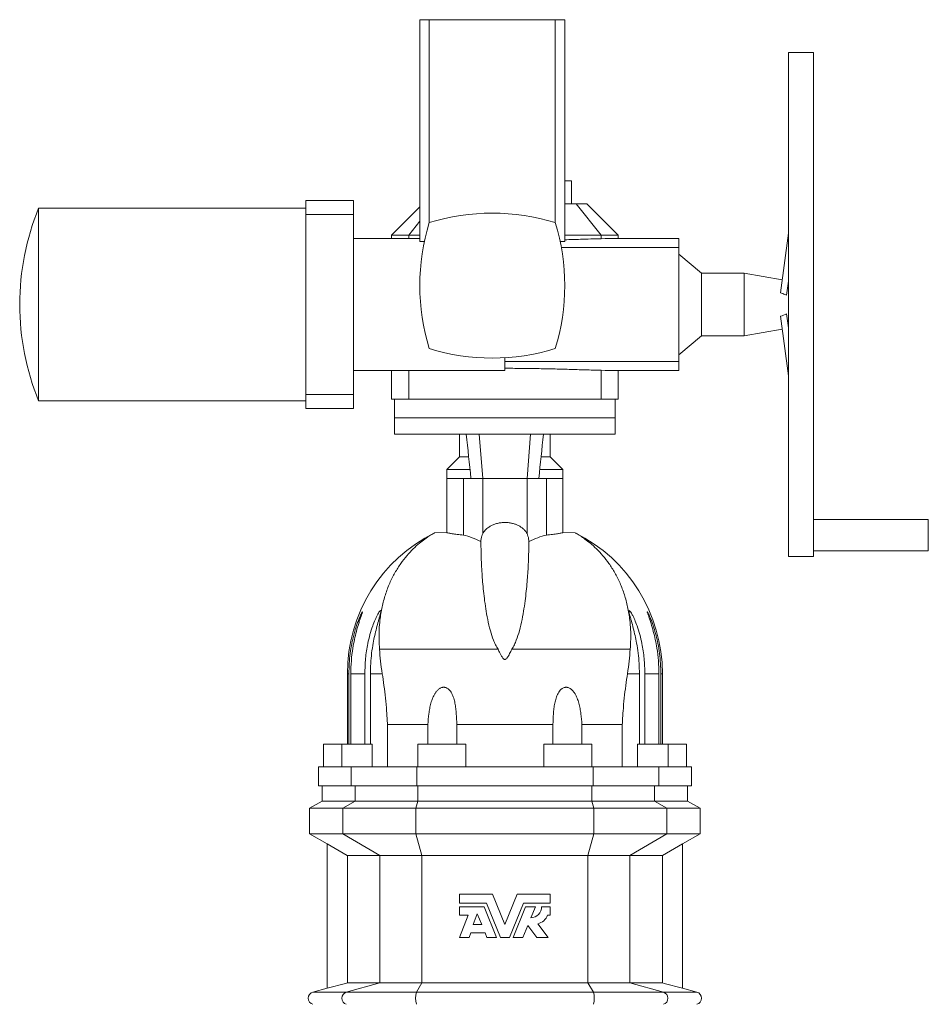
# Model space of a CAD drawing. Header units: millimetres. Extents: x -793 to 770, y -102 to 2161.
# Tile 3 of 4: x -793 to -72, y 1380 to 2161. Entities that reach past the tile are written whole.
import ezdxf

# ---------------------------------------------------------------- set-up
doc = ezdxf.new("R2010")
doc.units = ezdxf.units.MM

msp = doc.modelspace()

# ---------------------------------------------------------------- linework, layer by layer
at = {"color": 7, "linetype": 'Continuous', "lineweight": 15}
for p, q in [((-475.11, 2161.48), (-475.11, 1985.48)), ((-467.6, 2161.48), (-475.11, 2161.48)), ((-367.61, 2161.48), (-467.6, 2161.48)), ((-467.6, 2161.48), (-467.6, 2000.48)), ((-367.61, 2161.48), (-367.61, 2000.48)), ((-360.11, 2161.48), (-367.61, 2161.48)), ((-360.11, 1985.48), (-360.11, 2161.48)), ((-162.61, 2135.48), (-182.61, 2135.48)), ((-182.61, 2135.48), (-182.61, 1735.48)), ((-162.61, 2135.48), (-162.61, 1735.48)), ((-360.11, 2033.48), (-354.61, 2033.48)), ((-354.61, 2015.48), (-354.61, 2033.48)), ((-527.61, 2017.98), (-565.61, 2017.98)), ((-565.61, 2017.98), (-565.61, 2006.85)), ((-527.61, 2017.98), (-527.61, 2006.85)), ((-565.61, 2011.98), (-777.61, 2011.98)), ((-777.61, 1858.98), (-777.61, 2011.98)), ((-475.11, 2012.98), (-497.61, 1990.48)), ((-360.11, 2015.48), (-351, 2015.48)), ((-351, 2015.48), (-331.27, 1990.48)), ((-351, 2015.48), (-342.61, 2015.48)), ((-317.61, 1990.48), (-342.61, 2015.48)), ((-565.61, 2006.85), (-565.61, 1864.11)), ((-565.61, 2006.85), (-527.61, 2006.85)), ((-527.61, 2006.85), (-527.61, 1987.98)), ((-475.11, 2001.67), (-483.94, 1990.48)), ((-527.61, 1987.98), (-475.11, 1987.98)), ((-497.61, 1990.48), (-497.61, 1987.98)), ((-483.94, 1990.48), (-497.61, 1990.48)), ((-475.11, 1990.48), (-483.94, 1990.48)), ((-483.94, 1990.48), (-483.94, 1987.98)), ((-471.47, 1985.48), (-475.11, 1985.48)), ((-360.11, 1985.48), (-363.74, 1985.48)), ((-331.27, 1990.48), (-360.11, 1990.48)), ((-331.27, 1990.48), (-331.27, 1987.68)), ((-317.61, 1990.48), (-331.27, 1990.48)), ((-331.27, 1987.68), (-328.07, 1987.97)), ((-269.61, 1987.98), (-328.07, 1987.98)), ((-317.61, 1987.98), (-317.61, 1990.48)), ((-269.61, 1987.98), (-269.61, 1980.65)), ((-182.61, 1991.99), (-188.89, 1944.81)), ((-362.8, 1980.65), (-269.61, 1980.65)), ((-269.61, 1980.65), (-269.61, 1890.31)), ((-251.61, 1960.38), (-269.61, 1975.48)), ((-217.61, 1960.38), (-251.61, 1960.38)), ((-251.61, 1910.58), (-251.61, 1960.38)), ((-187.52, 1955.07), (-217.61, 1960.38)), ((-217.61, 1960.38), (-217.61, 1910.58)), ((-184.11, 1942.85), (-182.61, 1954.12)), ((-182.61, 1878.97), (-188.89, 1926.15)), ((-184.11, 1928.11), (-182.61, 1916.84)), ((-217.61, 1910.58), (-187.52, 1915.89)), ((-269.61, 1895.48), (-251.61, 1910.58)), ((-251.61, 1910.58), (-217.61, 1910.58)), ((-407.61, 1882.98), (-407.61, 1893.27)), ((-407.61, 1890.31), (-269.61, 1890.31)), ((-331.27, 1883.29), (-328.07, 1883)), ((-331.27, 1883.29), (-331.27, 1860.48)), ((-269.61, 1882.98), (-269.61, 1890.31)), ((-527.61, 1882.98), (-407.61, 1882.98)), ((-527.61, 1882.98), (-527.61, 1864.11)), ((-497.61, 1882.98), (-497.61, 1860.48)), ((-483.94, 1882.98), (-483.94, 1860.48)), ((-328.07, 1882.98), (-269.61, 1882.98)), ((-317.61, 1860.48), (-317.61, 1882.98)), ((-565.61, 1864.11), (-527.61, 1864.11)), ((-565.61, 1864.11), (-565.61, 1852.98)), ((-527.61, 1864.11), (-527.61, 1852.98)), ((-483.94, 1860.48), (-497.61, 1860.48)), ((-495.11, 1860.48), (-495.11, 1845.48)), ((-331.27, 1860.48), (-483.94, 1860.48)), ((-317.61, 1860.48), (-331.27, 1860.48)), ((-320.11, 1845.48), (-320.11, 1860.48)), ((-777.61, 1858.98), (-565.61, 1858.98)), ((-565.61, 1852.98), (-527.61, 1852.98)), ((-495.11, 1845.48), (-495.11, 1832.48)), ((-320.11, 1832.48), (-320.11, 1845.48)), ((-495.11, 1832.48), (-320.11, 1832.48)), ((-443.61, 1832.48), (-443.61, 1814.48)), ((-371.61, 1814.48), (-371.61, 1832.48)), ((-443.61, 1814.48), (-453.61, 1804.48)), ((-443.61, 1814.48), (-436.47, 1814.48)), ((-378.88, 1814.48), (-371.61, 1814.48)), ((-361.61, 1804.48), (-371.61, 1814.48)), ((-453.61, 1804.48), (-453.61, 1797.48)), ((-453.61, 1804.48), (-435.34, 1804.48)), ((-453.61, 1797.48), (-453.61, 1754.42)), ((-440.56, 1752.55), (-440.56, 1797.48)), ((-440.56, 1797.48), (-434.53, 1797.48)), ((-425.16, 1797.48), (-434.53, 1797.48)), ((-390.05, 1797.48), (-425.16, 1797.48)), ((-380.69, 1797.48), (-390.05, 1797.48)), ((-374.66, 1797.48), (-380.69, 1797.48)), ((-379.86, 1804.48), (-361.61, 1804.48)), ((-374.66, 1752.55), (-374.66, 1797.48)), ((-361.61, 1797.48), (-361.61, 1804.48)), ((-361.61, 1754.42), (-361.61, 1797.48)), ((-71.61, 1764.98), (-162.61, 1764.98)), ((-71.61, 1764.98), (-71.61, 1739.98)), ((-463.39, 1754.35), (-453.61, 1754.42)), ((-351.83, 1754.35), (-361.61, 1754.42)), ((-426.79, 1747.48), (-426.6, 1747.48)), ((-388.43, 1747.48), (-388.61, 1747.48)), ((-182.61, 1735.48), (-162.61, 1735.48)), ((-162.61, 1739.98), (-71.61, 1739.98)), ((-507.05, 1661.84), (-413.02, 1661.84)), ((-308.17, 1661.84), (-402.19, 1661.84)), ((-532.61, 1642.48), (-532.61, 1586.48)), ((-531.37, 1586.48), (-531.37, 1642.48)), ((-529.86, 1642.48), (-529.86, 1586.48)), ((-518.73, 1586.48), (-518.73, 1642.48)), ((-514.34, 1642.48), (-514.34, 1586.48)), ((-300.87, 1642.48), (-300.87, 1586.48)), ((-296.49, 1586.48), (-296.49, 1642.48)), ((-285.36, 1642.48), (-285.36, 1586.48)), ((-283.84, 1586.48), (-283.84, 1642.48)), ((-282.61, 1586.48), (-282.61, 1642.48)), ((-500.76, 1602.08), (-468.73, 1602.08)), ((-500.76, 1602.08), (-500.76, 1568.48)), ((-468.73, 1602.08), (-468.73, 1586.48)), ((-369.48, 1602.08), (-445.74, 1602.08)), ((-445.74, 1586.48), (-445.74, 1602.08)), ((-369.48, 1586.48), (-369.48, 1602.08)), ((-314.45, 1602.08), (-346.49, 1602.08)), ((-346.49, 1602.08), (-346.49, 1586.48)), ((-314.45, 1602.08), (-314.45, 1568.48)), ((-551.61, 1586.48), (-551.61, 1568.48)), ((-537.11, 1586.48), (-551.61, 1586.48)), ((-537.11, 1586.48), (-537.11, 1568.48)), ((-512.94, 1586.48), (-537.11, 1586.48)), ((-512.94, 1568.48), (-512.94, 1586.48)), ((-476.61, 1586.48), (-476.61, 1568.48)), ((-438.61, 1586.48), (-476.61, 1586.48)), ((-438.61, 1568.48), (-438.61, 1586.48)), ((-376.61, 1586.48), (-376.61, 1568.48)), ((-376.61, 1586.48), (-338.61, 1586.48)), ((-338.61, 1568.48), (-338.61, 1586.48)), ((-302.28, 1568.48), (-302.28, 1586.48)), ((-302.28, 1586.48), (-278.11, 1586.48)), ((-278.11, 1568.48), (-278.11, 1586.48)), ((-278.11, 1586.48), (-263.61, 1586.48)), ((-263.61, 1568.48), (-263.61, 1586.48)), ((-555.61, 1568.48), (-555.61, 1553.48)), ((-555.61, 1568.48), (-529.65, 1568.48)), ((-477.58, 1568.48), (-529.65, 1568.48)), ((-477.58, 1568.48), (-337.63, 1568.48)), ((-337.63, 1568.48), (-285.57, 1568.48)), ((-259.61, 1568.48), (-285.57, 1568.48)), ((-259.61, 1553.48), (-259.61, 1568.48)), ((-555.61, 1553.48), (-529.65, 1553.48)), ((-552.61, 1553.48), (-552.61, 1541.48)), ((-477.58, 1553.48), (-529.65, 1553.48)), ((-477.58, 1553.48), (-337.63, 1553.48)), ((-337.63, 1553.48), (-285.57, 1553.48)), ((-259.61, 1553.48), (-285.57, 1553.48)), ((-262.61, 1541.48), (-262.61, 1553.48)), ((-552.61, 1541.48), (-562.61, 1535.71)), ((-526.33, 1541.48), (-552.61, 1541.48)), ((-526.33, 1541.48), (-476.67, 1541.48)), ((-338.54, 1541.48), (-476.67, 1541.48)), ((-288.88, 1541.48), (-338.54, 1541.48)), ((-288.88, 1541.48), (-262.61, 1541.48)), ((-252.61, 1535.71), (-262.61, 1541.48)), ((-562.61, 1535.71), (-562.61, 1515.48)), ((-562.61, 1535.71), (-536.06, 1535.71)), ((-536.06, 1535.71), (-478.26, 1535.71)), ((-336.96, 1535.71), (-478.26, 1535.71)), ((-279.16, 1535.71), (-336.96, 1535.71)), ((-252.61, 1535.71), (-279.16, 1535.71)), ((-252.61, 1515.48), (-252.61, 1535.71)), ((-562.61, 1515.48), (-548.61, 1507.4)), ((-562.61, 1515.48), (-536.06, 1515.48)), ((-536.06, 1515.48), (-478.26, 1515.48)), ((-336.96, 1515.48), (-478.26, 1515.48)), ((-279.16, 1515.48), (-336.96, 1515.48)), ((-252.61, 1515.48), (-279.16, 1515.48)), ((-266.6, 1507.4), (-252.61, 1515.48)), ((-548.61, 1507.41), (-548.61, 1392.83)), ((-266.61, 1507.41), (-266.61, 1392.83)), ((-506.88, 1498.16), (-532.58, 1498.16)), ((-532.58, 1498.16), (-532.58, 1397.12)), ((-506.88, 1498.16), (-473.51, 1498.16)), ((-341.71, 1498.16), (-473.51, 1498.16)), ((-308.33, 1498.16), (-341.71, 1498.16)), ((-308.33, 1498.16), (-282.63, 1498.16)), ((-282.63, 1498.16), (-282.63, 1397.12)), ((-417.38, 1467.48), (-443.61, 1467.48)), ((-443.61, 1467.48), (-443.61, 1460.37)), ((-407.61, 1443.48), (-417.38, 1467.48)), ((-397.84, 1467.48), (-407.61, 1443.48)), ((-371.61, 1467.48), (-397.84, 1467.48)), ((-371.61, 1460.37), (-371.61, 1467.48)), ((-443.61, 1460.37), (-422.26, 1460.37)), ((-424.1, 1457.62), (-443.61, 1457.62)), ((-443.61, 1457.62), (-443.61, 1450.77)), ((-414.15, 1433.2), (-424.1, 1457.62)), ((-422.26, 1460.37), (-411.19, 1433.2)), ((-404.02, 1433.2), (-392.96, 1460.37)), ((-391.11, 1457.62), (-401.06, 1433.2)), ((-392.96, 1460.37), (-371.61, 1460.37)), ((-383.43, 1457.62), (-391.11, 1457.62)), ((-387.06, 1448.72), (-383.43, 1457.62)), ((-371.61, 1457.62), (-378.46, 1457.62)), ((-371.61, 1450.77), (-371.61, 1457.62)), ((-436.86, 1450.77), (-443.61, 1433.2)), ((-443.61, 1450.77), (-436.86, 1450.77)), ((-429.5, 1452.01), (-432.77, 1443.48)), ((-426.02, 1443.48), (-429.5, 1452.01)), ((-373.66, 1450.77), (-371.61, 1450.77)), ((-432.77, 1443.48), (-426.02, 1443.48)), ((-393.38, 1433.2), (-389.47, 1442.8)), ((-389.47, 1442.8), (-382.23, 1433.2)), ((-373.32, 1433.2), (-381.51, 1444.06)), ((-443.61, 1433.2), (-435.99, 1433.2)), ((-435.99, 1433.2), (-434.54, 1436.97)), ((-434.54, 1436.97), (-423.37, 1436.97)), ((-423.37, 1436.97), (-421.84, 1433.2)), ((-421.84, 1433.2), (-414.15, 1433.2)), ((-411.19, 1433.2), (-404.02, 1433.2)), ((-401.06, 1433.2), (-393.38, 1433.2)), ((-382.23, 1433.2), (-373.32, 1433.2)), ((-548.61, 1392.84), (-559.9, 1389.81)), ((-532.58, 1397.12), (-506.88, 1397.12)), ((-506.88, 1397.12), (-473.51, 1397.12)), ((-473.51, 1397.12), (-341.71, 1397.12)), ((-308.33, 1397.12), (-341.71, 1397.12)), ((-282.63, 1397.12), (-308.33, 1397.12)), ((-255.31, 1389.81), (-266.61, 1392.84))]:
    msp.add_line(p, q, dxfattribs=at)
at = {"color": 8, "linetype": 'Continuous', "lineweight": 0}
for p, q in [((-527.61, 1987.98), (-527.61, 1882.98)), ((-495.11, 1845.48), (-320.11, 1845.48)), ((-427.99, 1832.48), (-425.16, 1797.48)), ((-387.22, 1832.48), (-390.05, 1797.48)), ((-440.56, 1797.48), (-453.61, 1797.48)), ((-425.16, 1753.65), (-425.16, 1797.48)), ((-390.05, 1753.65), (-390.05, 1797.48)), ((-374.66, 1797.48), (-361.61, 1797.48)), ((-531.37, 1642.48), (-532.61, 1642.48)), ((-529.86, 1642.48), (-518.73, 1642.48)), ((-514.34, 1642.48), (-504.91, 1642.48)), ((-300.87, 1642.48), (-310.31, 1642.48)), ((-285.36, 1642.48), (-296.49, 1642.48)), ((-283.84, 1642.48), (-282.61, 1642.48)), ((-529.65, 1568.48), (-529.65, 1553.48)), ((-477.58, 1568.48), (-477.58, 1553.48)), ((-337.63, 1568.48), (-337.63, 1553.48)), ((-285.57, 1568.48), (-285.57, 1553.48)), ((-526.33, 1541.48), (-526.33, 1553.48)), ((-476.67, 1541.48), (-476.67, 1553.48)), ((-338.54, 1541.48), (-338.54, 1553.48)), ((-288.88, 1541.48), (-288.88, 1553.48)), ((-536.06, 1535.71), (-526.33, 1541.48)), ((-478.26, 1535.71), (-476.67, 1541.48)), ((-336.96, 1535.71), (-338.54, 1541.48)), ((-279.16, 1535.71), (-288.88, 1541.48)), ((-536.06, 1515.48), (-536.06, 1535.71)), ((-478.26, 1515.48), (-478.26, 1535.71)), ((-336.96, 1515.48), (-336.96, 1535.71)), ((-279.16, 1515.48), (-279.16, 1535.71)), ((-506.88, 1498.16), (-536.06, 1515.48)), ((-473.51, 1498.16), (-478.26, 1515.48)), ((-341.71, 1498.16), (-336.96, 1515.48)), ((-308.33, 1498.16), (-279.16, 1515.48)), ((-506.88, 1397.12), (-506.88, 1498.16)), ((-473.51, 1397.12), (-473.51, 1498.16)), ((-341.71, 1397.12), (-341.71, 1498.16)), ((-308.33, 1397.12), (-308.33, 1498.16)), ((-506.88, 1397.12), (-533.43, 1389.81)), ((-473.51, 1397.12), (-477.83, 1389.81)), ((-341.71, 1397.12), (-337.39, 1389.81)), ((-308.33, 1397.12), (-281.79, 1389.81)), ((-559.9, 1389.81), (-533.43, 1389.81)), ((-477.83, 1389.81), (-533.43, 1389.81)), ((-337.39, 1389.81), (-477.83, 1389.81)), ((-337.39, 1389.81), (-281.79, 1389.81)), ((-255.31, 1389.81), (-281.79, 1389.81))]:
    msp.add_line(p, q, dxfattribs=at)
at = {"color": 7, "linetype": 'Continuous', "lineweight": 15, "flags": 128}
for points in [[(-548.61, 1507.41), (-532.73, 1498.25), (-532.58, 1498.16)], [(-266.61, 1507.41), (-282.49, 1498.25), (-282.63, 1498.16)], [(-532.58, 1397.12), (-534.03, 1396.74), (-548.61, 1392.83)], [(-282.63, 1397.12), (-281.19, 1396.74), (-266.61, 1392.83)]]:
    msp.add_lwpolyline(points, dxfattribs=at)
at = {"color": 7, "linetype": 'Continuous', "lineweight": 15}
for centre, radius, start, end in [((-590.03, 1935.48), 202.57, 157.81255, 180.00079), ((-304.79, 1950.48), 170.31, 162.92901, 197.07099), ((-417.61, 1837.67), 170.31, 72.92901, 107.07099), ((-530.42, 1950.48), 170.31, 342.92901, 17.07099), ((-590.03, 1935.48), 202.57, 180.00079, 202.18745), ((-417.61, 2063.29), 170.31, 252.92901, 287.07099), ((-407.61, 1642.48), 125, 116.50203, 180), ((-407.61, 1642.48), 125, 0, 63.49715), ((-387.38, 1457.62), 8.91, 272.05228, 0), ((-383.75, 1454.62), 10.8, 281.99113, 339.07517), ((-558.61, 1384.98), 5, 105, 255), ((-256.61, 1384.98), 5, 285, 75)]:
    msp.add_arc(centre, radius, start, end, dxfattribs=at)
at = {"color": 8, "linetype": 'Continuous', "lineweight": 0}
for centre, radius, start, end in [((-532.02, 1384.98), 5.03, 106.27595, 253.72405), ((-460.9, 1384.98), 17.6, 164.07288, 195.92712), ((-354.31, 1384.98), 17.6, 344.07288, 15.92712), ((-283.2, 1384.98), 5.03, 286.27595, 73.72405)]:
    msp.add_arc(centre, radius, start, end, dxfattribs=at)
at = {"color": 7, "linetype": 'Continuous', "lineweight": 15}
for points, knots in [([(-360.11, 1986.87), (-355.89, 1986.99), (-346.11, 1987.27), (-336.65, 1987.53), (-331.27, 1987.68)], [0, 0, 0, 0, 0.431355, 1, 1, 1, 1]), ([(-184.11, 1942.85), (-184.56, 1943.05), (-186.13, 1943.75), (-187.74, 1944.37), (-188.89, 1944.81)], [0, 0, 0, 0, 0.286754, 1, 1, 1, 1]), ([(-407.61, 1884.85), (-403.35, 1884.83), (-394.82, 1884.81), (-382.08, 1884.62), (-369.28, 1884.35), (-356.49, 1884), (-343.73, 1883.61), (-335.43, 1883.4), (-331.27, 1883.29)], [0, 0, 0, 0, 0.163963, 0.328068, 0.492033, 0.661304, 0.830729, 1, 1, 1, 1]), ([(-425.16, 1753.65), (-424.57, 1754.58), (-423.4, 1756.42), (-420.91, 1758.56), (-418.27, 1760.13), (-415.69, 1761.23), (-412.81, 1762.03), (-410.06, 1762.44), (-407.39, 1762.55), (-404.86, 1762.41), (-402.21, 1761.98), (-399.72, 1761.28), (-397.39, 1760.34), (-395.28, 1759.18), (-393.24, 1757.67), (-391.4, 1755.84), (-390.5, 1754.38), (-390.05, 1753.65)], [0, 0, 0, 0, 0.099535, 0.1989, 0.263211, 0.327466, 0.392239, 0.456959, 0.499888, 0.555979, 0.612087, 0.667962, 0.723871, 0.783582, 0.843331, 0.921636, 1, 1, 1, 1]), ([(-463.39, 1754.35), (-463.64, 1754.21), (-464.16, 1753.94), (-465.59, 1753.1), (-467.8, 1751.71), (-471.07, 1749.48), (-475.49, 1746.05), (-480.33, 1741.67), (-485.36, 1736.3), (-490.31, 1729.99), (-494.94, 1722.7), (-499.09, 1714.45), (-502.55, 1705.4), (-505.18, 1695.62), (-506.73, 1686.31), (-507.42, 1677.65), (-507.57, 1669.9), (-507.22, 1664.52), (-507.05, 1661.84)], [0, 0, 0, 0, 0.044333, 0.088708, 0.13305, 0.201283, 0.269534, 0.341504, 0.413534, 0.485509, 0.559551, 0.633657, 0.70768, 0.77998, 0.852275, 0.901508, 0.950772, 1, 1, 1, 1]), ([(-440.56, 1752.55), (-442.25, 1752.72), (-445.68, 1753.07), (-449.49, 1753.57), (-452.19, 1754.01), (-453.44, 1754.29), (-453.56, 1754.38), (-453.61, 1754.42)], [0, 0, 0, 0, 0.215592, 0.437419, 0.653019, 0.87492, 1, 1, 1, 1]), ([(-426.79, 1747.48), (-429.07, 1748.54), (-433.64, 1750.65), (-438.25, 1751.92), (-440.56, 1752.55)], [0, 0, 0, 0, 0.499434, 1, 1, 1, 1]), ([(-425.16, 1753.65), (-425.44, 1753.06), (-426.01, 1751.86), (-426.5, 1749.6), (-426.57, 1748.07), (-426.6, 1747.48)], [0, 0, 0, 0, 0.379828, 0.762944, 1, 1, 1, 1]), ([(-390.05, 1753.65), (-389.77, 1753.06), (-389.21, 1751.86), (-388.72, 1749.6), (-388.64, 1748.07), (-388.61, 1747.48)], [0, 0, 0, 0, 0.379828, 0.762944, 1, 1, 1, 1]), ([(-388.43, 1747.48), (-386.14, 1748.54), (-381.58, 1750.65), (-376.96, 1751.92), (-374.66, 1752.55)], [0, 0, 0, 0, 0.499434, 1, 1, 1, 1]), ([(-374.66, 1752.55), (-372.96, 1752.72), (-369.53, 1753.07), (-365.72, 1753.57), (-363.03, 1754.01), (-361.77, 1754.29), (-361.65, 1754.38), (-361.61, 1754.42)], [0, 0, 0, 0, 0.215592, 0.437419, 0.653019, 0.87492, 1, 1, 1, 1]), ([(-351.83, 1754.35), (-351.57, 1754.21), (-351.06, 1753.94), (-349.62, 1753.1), (-347.41, 1751.71), (-344.14, 1749.48), (-339.73, 1746.05), (-334.89, 1741.67), (-329.86, 1736.3), (-324.91, 1729.99), (-320.28, 1722.7), (-316.12, 1714.45), (-312.66, 1705.4), (-310.03, 1695.62), (-308.48, 1686.31), (-307.79, 1677.65), (-307.65, 1669.9), (-307.99, 1664.52), (-308.17, 1661.84)], [0, 0, 0, 0, 0.044333, 0.088708, 0.13305, 0.201283, 0.269534, 0.341504, 0.413534, 0.485509, 0.559551, 0.633657, 0.70768, 0.77998, 0.852275, 0.901508, 0.950772, 1, 1, 1, 1]), ([(-413.02, 1661.84), (-413.76, 1663.03), (-415.24, 1665.42), (-417.23, 1670.41), (-419.39, 1677.22), (-421.34, 1685.62), (-422.84, 1694.18), (-423.95, 1702.32), (-424.81, 1709.99), (-425.43, 1717.15), (-425.92, 1724.31), (-426.27, 1731.24), (-426.48, 1737.72), (-426.58, 1743.26), (-426.6, 1746.07), (-426.6, 1747.48)], [0, 0, 0, 0, 0.030355, 0.060778, 0.122941, 0.200562, 0.278274, 0.355942, 0.435515, 0.515136, 0.594714, 0.69533, 0.795947, 0.897973, 1, 1, 1, 1]), ([(-402.19, 1661.84), (-401.45, 1663.03), (-399.97, 1665.42), (-397.99, 1670.41), (-395.83, 1677.22), (-393.88, 1685.62), (-392.37, 1694.18), (-391.27, 1702.32), (-390.41, 1709.99), (-389.78, 1717.15), (-389.29, 1724.31), (-388.95, 1731.24), (-388.74, 1737.72), (-388.63, 1743.26), (-388.62, 1746.07), (-388.61, 1747.48)], [0, 0, 0, 0, 0.030355, 0.060778, 0.122941, 0.200562, 0.278274, 0.355942, 0.435515, 0.515136, 0.594714, 0.69533, 0.795947, 0.897973, 1, 1, 1, 1]), ([(-531.37, 1642.48), (-531.32, 1645.17), (-531.22, 1650.54), (-530.41, 1658.56), (-529.19, 1666), (-527.63, 1672.83), (-526.12, 1678.1), (-524.72, 1682.28), (-523.7, 1685.03), (-522.81, 1687.24), (-522.02, 1689.05), (-521.31, 1690.57), (-520.8, 1691.49), (-520.59, 1691.74), (-520.62, 1691.4), (-520.96, 1690.25), (-521.69, 1688.14), (-522.62, 1685.39), (-523.91, 1681.41), (-525.43, 1676.13), (-527.01, 1669.56), (-528.48, 1661.76), (-529.61, 1652.72), (-529.78, 1645.89), (-529.86, 1642.48)], [0, 0, 0, 0, 0.073608, 0.147293, 0.220873, 0.280462, 0.339993, 0.372423, 0.404814, 0.424745, 0.444642, 0.468631, 0.486333, 0.501095, 0.515867, 0.534962, 0.565345, 0.595618, 0.625978, 0.688064, 0.750475, 0.812836, 0.90641, 1, 1, 1, 1]), ([(-518.73, 1642.48), (-518.61, 1646.51), (-518.39, 1654.56), (-516.78, 1664.93), (-514.75, 1673.55), (-512.78, 1679.84), (-510.96, 1684.5), (-509.56, 1687.58), (-508.53, 1689.61), (-507.55, 1691.28), (-506.78, 1692.32), (-506.29, 1692.67), (-506.07, 1692.4), (-506.14, 1691.35), (-506.58, 1689.41), (-507.26, 1686.9), (-508.26, 1683.33), (-509.52, 1678.63), (-510.93, 1672.78), (-512.29, 1666.16), (-513.4, 1658.77), (-514.19, 1650.65), (-514.29, 1645.2), (-514.34, 1642.48)], [0, 0, 0, 0, 0.108326, 0.216617, 0.28166, 0.346618, 0.394769, 0.419061, 0.443292, 0.463671, 0.484207, 0.499093, 0.514004, 0.532356, 0.560741, 0.588195, 0.615727, 0.670423, 0.725409, 0.780354, 0.853526, 0.926802, 1, 1, 1, 1]), ([(-296.49, 1642.48), (-296.6, 1646.51), (-296.82, 1654.56), (-298.43, 1664.93), (-300.47, 1673.55), (-302.44, 1679.84), (-304.25, 1684.5), (-305.65, 1687.58), (-306.69, 1689.61), (-307.66, 1691.28), (-308.43, 1692.32), (-308.92, 1692.67), (-309.14, 1692.4), (-309.07, 1691.35), (-308.63, 1689.41), (-307.95, 1686.9), (-306.96, 1683.33), (-305.69, 1678.63), (-304.28, 1672.78), (-302.93, 1666.16), (-301.81, 1658.77), (-301.02, 1650.65), (-300.92, 1645.2), (-300.87, 1642.48)], [0, 0, 0, 0, 0.108326, 0.216617, 0.28166, 0.346618, 0.394769, 0.419061, 0.443292, 0.463671, 0.484207, 0.499093, 0.514004, 0.532356, 0.560741, 0.588195, 0.615727, 0.670423, 0.725409, 0.780354, 0.853526, 0.926802, 1, 1, 1, 1]), ([(-283.84, 1642.48), (-283.89, 1645.17), (-284, 1650.54), (-284.81, 1658.56), (-286.03, 1666), (-287.58, 1672.83), (-289.09, 1678.1), (-290.49, 1682.28), (-291.51, 1685.03), (-292.41, 1687.24), (-293.19, 1689.05), (-293.91, 1690.57), (-294.41, 1691.49), (-294.63, 1691.74), (-294.6, 1691.4), (-294.25, 1690.25), (-293.52, 1688.14), (-292.59, 1685.39), (-291.31, 1681.41), (-289.78, 1676.13), (-288.2, 1669.56), (-286.73, 1661.76), (-285.6, 1652.72), (-285.44, 1645.89), (-285.36, 1642.48)], [0, 0, 0, 0, 0.073608, 0.147293, 0.220873, 0.280462, 0.339993, 0.372423, 0.404814, 0.424745, 0.444642, 0.468631, 0.486333, 0.501095, 0.515867, 0.534962, 0.565345, 0.595618, 0.625978, 0.688064, 0.750475, 0.812836, 0.90641, 1, 1, 1, 1]), ([(-507.05, 1661.84), (-506.83, 1658.8), (-506.4, 1652.7), (-505.41, 1645.9), (-504.91, 1642.48)], [0, 0, 0, 0, 0.497232, 1, 1, 1, 1]), ([(-413.02, 1661.84), (-412.57, 1660.89), (-411.83, 1659.3), (-410.77, 1657.27), (-409.98, 1655.92), (-409.32, 1654.96), (-408.76, 1654.33), (-408.24, 1653.97), (-407.9, 1653.84), (-407.57, 1653.8), (-407.21, 1653.86), (-406.64, 1654.16), (-405.77, 1655.07), (-404.79, 1656.56), (-403.57, 1658.97), (-402.73, 1660.71), (-402.19, 1661.84)], [0, 0, 0, 0, 0.168492, 0.280373, 0.35486, 0.404908, 0.453451, 0.473658, 0.490165, 0.500056, 0.514711, 0.534222, 0.583593, 0.691533, 0.799942, 1, 1, 1, 1]), ([(-308.17, 1661.84), (-308.38, 1658.8), (-308.82, 1652.7), (-309.81, 1645.9), (-310.31, 1642.48)], [0, 0, 0, 0, 0.497232, 1, 1, 1, 1]), ([(-504.91, 1642.48), (-504.41, 1639.41), (-503.95, 1636.27), (-503.1, 1629.83), (-502.71, 1626.54), (-502.01, 1619.81), (-501.69, 1616.36), (-501.29, 1611.07), (-501.17, 1609.29), (-500.95, 1605.7), (-500.85, 1603.89), (-500.76, 1602.08)], [0, 0, 0, 0, 0.25, 0.25, 0.5, 0.5, 0.75, 0.75, 0.875, 0.875, 1, 1, 1, 1]), ([(-310.31, 1642.48), (-310.8, 1639.41), (-311.27, 1636.27), (-312.12, 1629.83), (-312.51, 1626.54), (-313.21, 1619.81), (-313.52, 1616.36), (-313.92, 1611.07), (-314.04, 1609.29), (-314.27, 1605.7), (-314.36, 1603.89), (-314.45, 1602.08)], [0, 0, 0, 0, 0.25, 0.25, 0.5, 0.5, 0.75, 0.75, 0.875, 0.875, 1, 1, 1, 1]), ([(-445.74, 1602.08), (-445.81, 1604.98), (-445.92, 1607.85), (-446.25, 1612.09), (-446.38, 1613.5), (-446.73, 1616.28), (-446.94, 1617.67), (-447.48, 1620.4), (-447.81, 1621.76), (-448.43, 1623.73), (-448.66, 1624.38), (-449.18, 1625.65), (-449.46, 1626.27), (-450.11, 1627.48), (-450.47, 1628.06), (-451.3, 1629.17), (-451.76, 1629.69), (-452.54, 1630.37), (-452.82, 1630.58), (-453.4, 1630.96), (-453.72, 1631.13), (-454.38, 1631.42), (-454.72, 1631.53), (-455.25, 1631.64), (-455.44, 1631.67), (-455.8, 1631.71), (-456.17, 1631.73), (-456.53, 1631.71), (-456.9, 1631.67), (-457.09, 1631.64), (-457.64, 1631.53), (-457.99, 1631.42), (-458.68, 1631.14), (-459.01, 1630.97), (-459.64, 1630.59), (-459.94, 1630.38), (-460.51, 1629.92), (-460.78, 1629.68), (-461.3, 1629.17), (-461.54, 1628.9), (-462.24, 1628.08), (-462.65, 1627.5), (-463.22, 1626.59), (-463.41, 1626.29), (-463.75, 1625.66), (-463.92, 1625.35), (-464.39, 1624.4), (-464.68, 1623.75), (-465.47, 1621.79), (-465.9, 1620.45), (-466.46, 1618.39), (-466.64, 1617.7), (-466.95, 1616.31), (-467.1, 1615.62), (-467.5, 1613.52), (-467.72, 1612.11), (-468.29, 1607.85), (-468.54, 1604.98), (-468.73, 1602.08)], [0, 0, 0, 0, 0.125, 0.125, 0.1875, 0.1875, 0.25, 0.25, 0.3125, 0.3125, 0.34375, 0.34375, 0.375, 0.375, 0.40625, 0.40625, 0.4375, 0.4375, 0.453125, 0.453125, 0.46875, 0.46875, 0.484375, 0.484375, 0.492187, 0.492187, 0.5, 0.507812, 0.507812, 0.515625, 0.515625, 0.53125, 0.53125, 0.546875, 0.546875, 0.5625, 0.5625, 0.578125, 0.578125, 0.59375, 0.59375, 0.625, 0.625, 0.640625, 0.640625, 0.65625, 0.65625, 0.6875, 0.6875, 0.75, 0.75, 0.78125, 0.78125, 0.8125, 0.8125, 0.875, 0.875, 1, 1, 1, 1]), ([(-369.48, 1602.08), (-369.41, 1604.98), (-369.29, 1607.85), (-368.97, 1612.09), (-368.83, 1613.5), (-368.49, 1616.28), (-368.27, 1617.67), (-367.73, 1620.4), (-367.4, 1621.76), (-366.78, 1623.73), (-366.55, 1624.38), (-366.04, 1625.65), (-365.75, 1626.27), (-365.1, 1627.48), (-364.74, 1628.06), (-363.92, 1629.17), (-363.45, 1629.69), (-362.67, 1630.37), (-362.4, 1630.58), (-361.81, 1630.96), (-361.49, 1631.13), (-360.84, 1631.42), (-360.5, 1631.53), (-359.96, 1631.64), (-359.78, 1631.67), (-359.41, 1631.71), (-359.05, 1631.73), (-358.68, 1631.71), (-358.31, 1631.67), (-358.13, 1631.64), (-357.58, 1631.53), (-357.22, 1631.42), (-356.54, 1631.14), (-356.2, 1630.97), (-355.57, 1630.59), (-355.28, 1630.38), (-354.71, 1629.92), (-354.43, 1629.68), (-353.92, 1629.17), (-353.67, 1628.9), (-352.98, 1628.08), (-352.56, 1627.5), (-351.99, 1626.59), (-351.81, 1626.29), (-351.46, 1625.66), (-351.3, 1625.35), (-350.82, 1624.4), (-350.54, 1623.75), (-349.75, 1621.79), (-349.31, 1620.45), (-348.75, 1618.39), (-348.58, 1617.7), (-348.26, 1616.31), (-348.12, 1615.62), (-347.71, 1613.52), (-347.49, 1612.11), (-346.92, 1607.85), (-346.67, 1604.98), (-346.49, 1602.08)], [0, 0, 0, 0, 0.125, 0.125, 0.1875, 0.1875, 0.25, 0.25, 0.3125, 0.3125, 0.34375, 0.34375, 0.375, 0.375, 0.40625, 0.40625, 0.4375, 0.4375, 0.453125, 0.453125, 0.46875, 0.46875, 0.484375, 0.484375, 0.492187, 0.492187, 0.5, 0.507812, 0.507812, 0.515625, 0.515625, 0.53125, 0.53125, 0.546875, 0.546875, 0.5625, 0.5625, 0.578125, 0.578125, 0.59375, 0.59375, 0.625, 0.625, 0.640625, 0.640625, 0.65625, 0.65625, 0.6875, 0.6875, 0.75, 0.75, 0.78125, 0.78125, 0.8125, 0.8125, 0.875, 0.875, 1, 1, 1, 1])]:
    msp.add_open_spline(points, degree=3, knots=knots, dxfattribs=at)
for points in [[(-188.89, 1926.15), (-187.28, 1926.75), (-185.67, 1927.4), (-184.11, 1928.11)], [(-438.29, 1832.48), (-437, 1820.82), (-435.75, 1809.15), (-434.53, 1797.48)], [(-376.93, 1832.48), (-378.22, 1820.82), (-379.46, 1809.15), (-380.69, 1797.48)]]:
    msp.add_open_spline(points, degree=3, dxfattribs=at)

doc.saveas('drawing.dxf')
